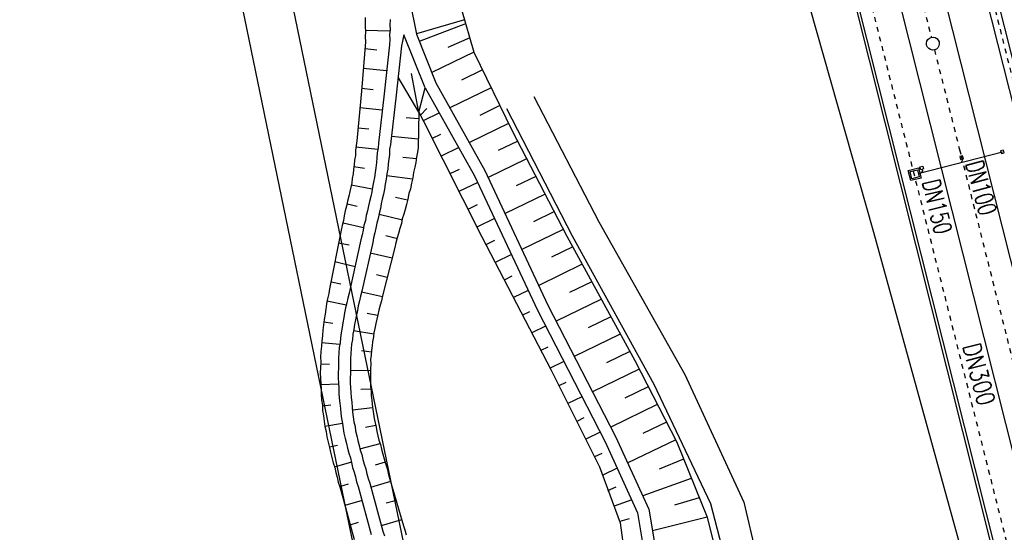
# Model space of a CAD drawing. Extents: x 447045 to 447634, y 442020 to 443192.
# Tile 42 of 82: x 447144 to 447243, y 442667 to 442719. Entities that reach past the tile are written whole.
import ezdxf

# ---------------------------------------------------------------- set-up
doc = ezdxf.new("R2010")
doc.units = 0
doc.header["$LTSCALE"] = 2
doc.header["$MEASUREMENT"] = 0
for name, pattern in [('ACAD_ISO03W100', [0.5, 0.25, -0.25]), ('ACAD_ISO10W100W', [0.5, 0.25, -0.25]), ('AUSGEZOGEN', [0])]:
    doc.linetypes.add(name, pattern=pattern)
doc.layers.get('0').update_dxf_attribs({"linetype": 'AUSGEZOGEN'})
for name, color, linetype in [('DB-Bachumverlegung', 15, 'CONTINUOUS'), ('DB-Bahnachse', 7, 'CONTINUOUS'), ('DB-Bestand', 8, 'CONTINUOUS'), ('DB-Gleisachsen', 7, 'CONTINUOUS'), ('DB-Ingenieurbauwerke', 15, 'CONTINUOUS'), ('DB-Tiefenentwässerung_und_Sammelle', 15, 'CONTINUOUS'), ('FBRTOP', 250, 'AUSGEZOGEN'), ('Planeinteilung', 250, 'CONTINUOUS'), ('RAHMEN', 7, 'AUSGEZOGEN'), ('SCHLITZRINNE', 200, 'AUSGEZOGEN')]:
    doc.layers.add(name, color=color, linetype=linetype)
doc.styles.add('ROMANS', font='romans.shx', dxfattribs={"width": 0.8})

# ---------------------------------------------------------------- blocks, each defined once
blk = doc.blocks.new('1135297')
blk.add_line((0, 0), (1135, 0))
at = {"layer": 'RAHMEN'}
blk.add_line((25, 5), (950, 5), dxfattribs=at)

msp = doc.modelspace()

# ---------------------------------------------------------------- hatches: boundary and pattern name
at = {"layer": 'SCHLITZRINNE'}
h = msp.add_hatch(dxfattribs=at)
h.set_pattern_fill('_USER', color=256, scale=1.5, angle=45, style=0, pattern_type=0)
h.set_pattern_definition([(324.6697, (447346.8685, 442714.5348), (0.867434, 1.2237478), [])])
edge = h.paths.add_edge_path(flags=17)
edge.add_line((447346.062, 442716.303), (447346.636, 442716.401))
edge = h.paths.add_edge_path(flags=17)
edge.add_line((447346.887, 442714.919), (447346.313, 442714.822))
edge = h.paths.add_edge_path(flags=17)
edge.add_line((447346.313, 442714.822), (447346.062, 442716.303))
edge = h.paths.add_edge_path(flags=17)
edge.add_line((447346.636, 442716.401), (447346.887, 442714.919))
edge = h.paths.add_edge_path()
edge.add_arc((455543.185, 444109.496), 8314.176, 189.6562418, 189.6840919)
edge.add_arc((393563.554, 433546.012), 54559.204, 9.6655443, 9.6704501, ccw=False)
edge.add_arc((464490.718, 449190.25), 18280.393, 199.256988, 199.2725913)
edge.add_arc((438988.161, 440271.698), 8736.656, 19.2484657, 19.2811136, ccw=False)
edge.add_arc((439684.884, 440514.984), 7998.678, 19.2238186, 19.2484657, ccw=False)
edge.add_arc((551443.681, 479485.608), 110359.837, 199.22381494, 199.23045115)
edge.add_arc((461591.928, 448142.363), 15198.204, 199.2304511, 199.2954143)
edge.add_arc((434066.564, 438505.591), 13965.353, 19.2276444, 19.2954144, ccw=False)
edge.add_arc((446515.339, 442847.448), 781.13, 18.874058, 19.227644, ccw=False)
edge.add_arc((443272.158, 441738.7), 4208.6, 18.721727, 18.874058, ccw=False)
edge.add_arc((445875.745, 442621.066), 1459.558, 18.158793, 18.721727, ccw=False)
edge.add_arc((444728.653, 442244.835), 2666.773, 17.742332, 18.158793, ccw=False)
edge.add_arc((445572.422, 442514.803), 1780.867, 17.477765, 17.742332, ccw=False)
edge.add_arc((445655.922, 442541.095), 1693.325, 17.206446, 17.477765, ccw=False)
edge.add_arc((445949.737, 442632.082), 1385.745, 16.534275, 17.206446, ccw=False)
edge.add_arc((445777.926, 442581.078), 1564.967, 15.901763, 16.534275, ccw=False)
edge.add_arc((444610.25, 442248.417), 2779.104, 15.717077, 15.901763, ccw=False)
edge.add_arc((445469.384, 442490.186), 1886.6, 15.492923, 15.717077, ccw=False)
edge.add_arc((444501.302, 442221.841), 2891.186, 15.151693, 15.492923, ccw=False)
edge.add_arc((444653, 442262.92), 2734.024, 14.800793, 15.151693, ccw=False)
edge.add_arc((445305.387, 442435.297), 2059.248, 14.553227, 14.800793, ccw=False)
edge.add_arc((445661.578, 442527.768), 1691.25, 14.280051, 14.553227, ccw=False)
edge.add_arc((445825.278, 442569.434), 1522.33, 13.754489, 14.280051, ccw=False)
edge.add_arc((444655.973, 442283.209), 2726.158, 13.361751, 13.754489, ccw=False)
edge.add_arc((444873.745, 442334.936), 2502.326, 13.156371, 13.361751, ccw=False)
edge.add_arc((445203.567, 442412.03), 2163.614, 12.935498, 13.156371, ccw=False)
edge.add_arc((445591.152, 442501.052), 1765.936, 12.368518, 12.935498, ccw=False)
edge.add_arc((445707.256, 442526.512), 1647.074, 11.781437, 12.368518, ccw=False)
edge.add_arc((445429.994, 442468.683), 1930.302, 11.594814, 11.781437, ccw=False)
edge.add_arc((442977.06, 441965.399), 4434.335, 11.471684, 11.594814, ccw=False)
edge.add_arc((444371.693, 442248.423), 3011.273, 11.050894, 11.471684, ccw=False)
edge.add_arc((446428.113, 442650.047), 916.002, 10.287945, 11.050894, ccw=False)
edge.add_arc((445293.544, 442444.107), 2069.11, 9.832007, 10.287945, ccw=False)
edge.add_arc((438489.775, 441264.977), 8974.298, 9.6130813, 9.8320068, ccw=False)
edge.add_arc((-516898.981, 279448.69), 977969.75, 9.612262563, 9.613081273, ccw=False)
edge.add_arc((439111.819, 441356.279), 8345.741, 9.6034167, 9.6122792, ccw=False)
edge.add_arc((371773.632, 429962.747), 76641.012, 9.59085446, 9.60341666, ccw=False)
edge.add_arc((456011.655, 444189.168), 8789.873, 189.5423691, 189.651902)
edge.add_arc((455543.185, 444109.496), 8314.676, 189.651902, 189.6840919)
edge.add_arc((393564.924, 433546.246), 54557.314, 9.665544, 9.6704498, ccw=False)
edge.add_line((447347.776, 442706.232), (447348.269, 442706.316))
h = msp.add_hatch(dxfattribs=at)
h.set_pattern_fill('_USER', color=256, scale=1.5, angle=45, style=0, pattern_type=0)
h.set_pattern_definition([(334.2696, (447234.5127, 443158.8401), (0.651206, 1.35127), [])])
edge = h.paths.add_edge_path()
edge.add_arc((464490.718, 449190.25), 18279.893, 199.256988, 199.2725913)
edge.add_arc((438988.285, 440271.741), 8737.025, 19.2538486, 19.2811134, ccw=False)
edge.add_line((447233.134, 443161.27), (447233.606, 443161.435))
edge.add_arc((464490.718, 449190.25), 18280.393, 199.256988, 199.2725913)
edge.add_arc((438988.161, 440271.698), 8736.656, 19.2484657, 19.2811136, ccw=False)
edge.add_arc((439684.884, 440514.984), 7998.678, 19.2238186, 19.2484657, ccw=False)
edge.add_arc((551443.681, 479485.608), 110359.837, 199.22381494, 199.23045115)
edge.add_arc((461591.928, 448142.363), 15198.204, 199.2304511, 199.2954143)
edge.add_arc((434066.564, 438505.591), 13965.353, 19.2276444, 19.2954144, ccw=False)
edge.add_arc((446515.339, 442847.448), 781.13, 18.874058, 19.227644, ccw=False)
edge.add_arc((443272.158, 441738.7), 4208.6, 18.721727, 18.874058, ccw=False)
edge.add_arc((445875.745, 442621.066), 1459.558, 18.158793, 18.721727, ccw=False)
edge.add_arc((444728.653, 442244.835), 2666.773, 17.742332, 18.158793, ccw=False)
edge.add_arc((445572.422, 442514.803), 1780.867, 17.477765, 17.742332, ccw=False)
edge.add_arc((445655.922, 442541.095), 1693.325, 17.206446, 17.477765, ccw=False)
edge.add_arc((445949.737, 442632.082), 1385.745, 16.534275, 17.206446, ccw=False)
edge.add_arc((445777.926, 442581.078), 1564.967, 15.901763, 16.534275, ccw=False)
edge.add_arc((444610.25, 442248.417), 2779.104, 15.717077, 15.901763, ccw=False)
edge.add_arc((445469.384, 442490.186), 1886.6, 15.492923, 15.717077, ccw=False)
edge.add_arc((444501.302, 442221.841), 2891.186, 15.151693, 15.492923, ccw=False)
edge.add_arc((444653, 442262.92), 2734.024, 14.800793, 15.151693, ccw=False)
edge.add_arc((445305.387, 442435.297), 2059.248, 14.553227, 14.800793, ccw=False)
edge.add_arc((445661.578, 442527.768), 1691.25, 14.280051, 14.553227, ccw=False)
edge.add_arc((445825.278, 442569.434), 1522.33, 13.754489, 14.280051, ccw=False)
edge.add_arc((444655.973, 442283.209), 2726.158, 13.361751, 13.754489, ccw=False)
edge.add_arc((444873.745, 442334.936), 2502.326, 13.156371, 13.361751, ccw=False)
edge.add_arc((445203.567, 442412.03), 2163.614, 12.935498, 13.156371, ccw=False)
edge.add_arc((445591.152, 442501.052), 1765.936, 12.368518, 12.935498, ccw=False)
edge.add_arc((445707.256, 442526.512), 1647.074, 11.781437, 12.368518, ccw=False)
edge.add_arc((445429.994, 442468.683), 1930.302, 11.594814, 11.781437, ccw=False)
edge.add_arc((442977.06, 441965.399), 4434.335, 11.471684, 11.594814, ccw=False)
edge.add_arc((444371.693, 442248.423), 3011.273, 11.050894, 11.471684, ccw=False)
edge.add_arc((446428.113, 442650.047), 916.002, 10.287945, 11.050894, ccw=False)
edge.add_arc((445293.544, 442444.107), 2069.11, 9.832007, 10.287945, ccw=False)
edge.add_arc((438489.775, 441264.977), 8974.298, 9.6130813, 9.8320068, ccw=False)
edge.add_arc((-516898.981, 279448.69), 977969.75, 9.612262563, 9.613081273, ccw=False)
edge.add_arc((439111.819, 441356.279), 8345.741, 9.6034167, 9.6122792, ccw=False)
edge.add_arc((371773.632, 429962.747), 76641.012, 9.59085446, 9.60341666, ccw=False)
edge.add_arc((456011.655, 444189.168), 8789.873, 189.5423691, 189.651902)
edge.add_arc((455543.185, 444109.496), 8314.676, 189.651902, 189.6840919)
edge.add_arc((393564.924, 433546.246), 54557.314, 9.665544, 9.6704498, ccw=False)

# ---------------------------------------------------------------- linework, layer by layer
at = {"layer": 'DB-Bachumverlegung', "linetype": 'Continuous'}
for p, q in [((447182.992, 442720.748), (447183.675, 442717.402)), ((447178.502, 442719.105), (447178.509, 442718.644)), ((447178.509, 442718.644), (447178.517, 442718.183)), ((447178.517, 442718.183), (447178.537, 442717.673)), ((447181.022, 442718.887), (447180.993, 442718.366)), ((447180.993, 442718.366), (447181.012, 442717.856)), ((447188.498, 442718.857), (447183.67, 442717.429)), ((447178.537, 442717.673), (447178.508, 442717.152)), ((447178.508, 442717.152), (447178.527, 442716.642)), ((447180.999, 442717.699), (447178.513, 442717.77)), ((447181.012, 442717.856), (447180.972, 442717.384)), ((447180.972, 442717.384), (447180.991, 442716.874)), ((447182.352, 442717.201), (447182.263, 442716.717)), ((447182.395, 442717.352), (447182.352, 442717.201)), ((447184.562, 442712.009), (447182.395, 442717.352)), ((447183.675, 442717.402), (447185.626, 442712.515)), ((447178.527, 442716.642), (447178.129, 442711.662)), ((447180.962, 442716.353), (447180.406, 442711.386)), ((447180.991, 442716.874), (447180.962, 442716.353)), ((447182.173, 442716.232), (447181.618, 442711.265)), ((447182.263, 442716.717), (447182.173, 442716.232)), ((447178.484, 442715.964), (447179.696, 442715.843)), ((447180.67, 442713.712), (447178.296, 442713.965)), ((447183.919, 442709.556), (447181.82, 442713.074)), ((447183.919, 442709.556), (447183.157, 442713.454)), ((447178.129, 442711.662), (447177.682, 442706.67)), ((447178.156, 442711.977), (447179.319, 442711.845)), ((447180.406, 442711.386), (447179.85, 442706.419)), ((447181.618, 442711.265), (447181.062, 442706.298)), ((447183.919, 442709.556), (447184.562, 442712.009)), ((447180.233, 442709.75), (447177.967, 442709.978)), ((447183.919, 442709.556), (447183.86, 442705.993)), ((447184.073, 442709.241), (447184.706, 442709.932)), ((447183.887, 442708.879), (447182.627, 442708.988)), ((447177.779, 442707.978), (447178.881, 442707.883)), ((447181.167, 442707.146), (447183.856, 442706.866)), ((447177.592, 442706.185), (447177.551, 442705.713)), ((447177.682, 442706.67), (447177.592, 442706.185)), ((447179.85, 442706.419), (447179.809, 442705.946)), ((447181.062, 442706.298), (447180.972, 442705.814)), ((447177.522, 442705.192), (447177.433, 442704.707)), ((447177.551, 442705.713), (447177.522, 442705.192)), ((447179.796, 442705.789), (447177.578, 442706.028)), ((447179.72, 442705.462), (447179.691, 442704.941)), ((447179.809, 442705.946), (447179.72, 442705.462)), ((447180.943, 442705.293), (447180.902, 442704.82)), ((447180.972, 442705.814), (447180.943, 442705.293)), ((447183.771, 442705.509), (447183.681, 442705.025)), ((447183.86, 442705.993), (447183.771, 442705.509)), ((447177.392, 442704.235), (447177.351, 442703.762)), ((447177.433, 442704.707), (447177.392, 442704.235)), ((447179.65, 442704.468), (447179.572, 442703.935)), ((447179.691, 442704.941), (447179.65, 442704.468)), ((447180.813, 442704.336), (447180.784, 442703.815)), ((447180.902, 442704.82), (447180.813, 442704.336)), ((447183.668, 442704.867), (447182.299, 442705.001)), ((447183.603, 442704.492), (447183.514, 442704.008)), ((447183.681, 442705.025), (447183.603, 442704.492)), ((447177.299, 442703.338), (447177.209, 442702.854)), ((447177.351, 442703.762), (447177.299, 442703.338)), ((447177.378, 442704.077), (447178.444, 442703.922)), ((447179.531, 442703.463), (447179.442, 442702.979)), ((447179.572, 442703.935), (447179.531, 442703.463)), ((447180.694, 442703.331), (447180.616, 442702.798)), ((447180.681, 442703.173), (447183.285, 442702.821)), ((447180.784, 442703.815), (447180.694, 442703.331)), ((447183.388, 442703.463), (447183.31, 442702.93)), ((447183.514, 442704.008), (447183.388, 442703.463)), ((447177.157, 442702.43), (447177.056, 442701.994)), ((447179.212, 442701.792), (447177.106, 442702.212)), ((447177.209, 442702.854), (447177.157, 442702.43)), ((447179.352, 442702.494), (447179.263, 442702.01)), ((447179.442, 442702.979), (447179.352, 442702.494)), ((447180.527, 442702.313), (447180.449, 442701.781)), ((447180.616, 442702.798), (447180.527, 442702.313)), ((447183.184, 442702.386), (447183.057, 442701.841)), ((447183.31, 442702.93), (447183.184, 442702.386)), ((447176.954, 442701.559), (447176.865, 442701.074)), ((447177.056, 442701.994), (447176.954, 442701.559)), ((447179.173, 442701.526), (447179.084, 442701.042)), ((447179.263, 442702.01), (447179.173, 442701.526)), ((447180.36, 442701.296), (447180.222, 442700.8)), ((447180.449, 442701.781), (447180.36, 442701.296)), ((447182.919, 442701.345), (447182.793, 442700.801)), ((447183.057, 442701.841), (447182.919, 442701.345)), ((447176.727, 442700.579), (447176.638, 442700.094)), ((447176.688, 442700.312), (447177.717, 442700.096)), ((447176.865, 442701.074), (447176.727, 442700.579)), ((447178.946, 442700.546), (447178.845, 442700.11)), ((447179.084, 442701.042), (447178.946, 442700.546)), ((447180.132, 442700.316), (447180.043, 442699.832)), ((447180.222, 442700.8), (447180.132, 442700.316)), ((447182.767, 442700.692), (447181.569, 442700.97)), ((447182.666, 442700.256), (447182.528, 442699.76)), ((447182.793, 442700.801), (447182.666, 442700.256)), ((447176.499, 442699.598), (447176.41, 442699.114)), ((447176.638, 442700.094), (447176.499, 442699.598)), ((447178.755, 442699.626), (447178.617, 442699.13)), ((447178.845, 442700.11), (447178.755, 442699.626)), ((447179.905, 442699.336), (447179.815, 442698.852)), ((447180.043, 442699.832), (447179.905, 442699.336)), ((447179.916, 442699.287), (447182.264, 442698.72)), ((447182.39, 442699.264), (447182.241, 442698.817)), ((447182.528, 442699.76), (447182.39, 442699.264)), ((447176.321, 442698.63), (447176.183, 442698.134)), ((447178.351, 442697.883), (447176.282, 442698.363)), ((447176.41, 442699.114), (447176.321, 442698.63)), ((447178.528, 442698.646), (447178.39, 442698.15)), ((447178.617, 442699.13), (447178.528, 442698.646)), ((447179.677, 442698.356), (447179.588, 442697.872)), ((447179.815, 442698.852), (447179.677, 442698.356)), ((447182.151, 442698.333), (447182.013, 442697.837)), ((447182.241, 442698.817), (447182.151, 442698.333)), ((447176.093, 442697.65), (447176.004, 442697.165)), ((447176.183, 442698.134), (447176.093, 442697.65)), ((447178.3, 442697.665), (447178.211, 442697.181)), ((447178.39, 442698.15), (447178.3, 442697.665)), ((447179.498, 442697.387), (447179.36, 442696.891)), ((447179.588, 442697.872), (447179.498, 442697.387)), ((447181.875, 442697.341), (447181.725, 442696.893)), ((447182.013, 442697.837), (447181.875, 442697.341)), ((447176.004, 442697.165), (447175.024, 442692.251)), ((447175.827, 442696.403), (447176.904, 442696.199)), ((447178.073, 442696.685), (447176.984, 442691.796)), ((447178.211, 442697.181), (447178.073, 442696.685)), ((447179.271, 442696.407), (447178.182, 442691.518)), ((447179.36, 442696.891), (447179.271, 442696.407)), ((447181.749, 442696.796), (447180.599, 442697.086)), ((447181.587, 442696.398), (447181.498, 442695.913)), ((447181.725, 442696.893), (447181.587, 442696.398)), ((447179.007, 442695.367), (447181.233, 442694.873)), ((447181.498, 442695.913), (447180.251, 442691.038)), ((447177.49, 442693.974), (447175.469, 442694.466)), ((447175.024, 442692.251), (447174.934, 442691.767)), ((447175.074, 442692.469), (447176.055, 442692.241)), ((447180.73, 442692.901), (447179.641, 442693.154)), ((447174.845, 442691.282), (447174.719, 442690.738)), ((447174.934, 442691.767), (447174.845, 442691.282)), ((447176.895, 442691.312), (447176.757, 442690.816)), ((447176.984, 442691.796), (447176.895, 442691.312)), ((447178.182, 442691.518), (447178.044, 442691.022)), ((447178.145, 442691.458), (447180.263, 442690.989)), ((447174.719, 442690.738), (447174.629, 442690.254)), ((447176.617, 442690.114), (447174.668, 442690.52)), ((447176.667, 442690.332), (447176.529, 442689.836)), ((447176.757, 442690.816), (447176.667, 442690.332)), ((447177.955, 442690.538), (447177.817, 442690.042)), ((447178.044, 442691.022), (447177.955, 442690.538)), ((447180.162, 442690.553), (447180.012, 442690.106)), ((447180.251, 442691.038), (447180.162, 442690.553)), ((447174.551, 442689.721), (447174.474, 442689.188)), ((447174.629, 442690.254), (447174.551, 442689.721)), ((447176.44, 442689.351), (447176.35, 442688.867)), ((447176.529, 442689.836), (447176.44, 442689.351)), ((447177.727, 442689.558), (447177.626, 442689.122)), ((447177.817, 442690.042), (447177.727, 442689.558)), ((447179.748, 442689.066), (447178.719, 442689.281)), ((447179.874, 442689.61), (447179.785, 442689.126)), ((447180.012, 442690.106), (447179.874, 442689.61)), ((447174.396, 442688.655), (447174.318, 442688.122)), ((447174.345, 442688.437), (447175.253, 442688.295)), ((447174.474, 442689.188), (447174.396, 442688.655)), ((447176.273, 442688.334), (447176.183, 442687.85)), ((447176.35, 442688.867), (447176.273, 442688.334)), ((447177.537, 442688.638), (447177.447, 442688.153)), ((447177.626, 442689.122), (447177.537, 442688.638)), ((447179.684, 442688.69), (447179.583, 442688.255)), ((447179.785, 442689.126), (447179.684, 442688.69)), ((447174.24, 442687.589), (447174.211, 442687.068)), ((447174.318, 442688.122), (447174.24, 442687.589)), ((447176.105, 442687.317), (447176.016, 442686.833)), ((447176.183, 442687.85), (447176.105, 442687.317)), ((447177.358, 442687.669), (447177.268, 442687.185)), ((447177.332, 442687.56), (447179.367, 442687.226)), ((447177.447, 442688.153), (447177.358, 442687.669)), ((447179.392, 442687.335), (447179.34, 442686.911)), ((447179.493, 442687.77), (447179.392, 442687.335)), ((447179.583, 442688.255), (447179.493, 442687.77)), ((447174.145, 442686.487), (447174.116, 442685.965)), ((447175.973, 442686.154), (447174.131, 442686.329)), ((447174.211, 442687.068), (447174.145, 442686.487)), ((447175.987, 442686.312), (447175.897, 442685.827)), ((447176.016, 442686.833), (447175.987, 442686.312)), ((447177.239, 442686.664), (447177.15, 442686.179)), ((447177.268, 442687.185), (447177.239, 442686.664)), ((447179.25, 442686.427), (447179.198, 442686.003)), ((447179.34, 442686.911), (447179.25, 442686.427)), ((447174.038, 442685.433), (447174.009, 442684.911)), ((447174.116, 442685.965), (447174.038, 442685.433)), ((447175.868, 442685.306), (447175.839, 442684.785)), ((447175.897, 442685.827), (447175.868, 442685.306)), ((447177.109, 442685.707), (447177.068, 442685.234)), ((447177.15, 442686.179), (447177.109, 442685.707)), ((447179.143, 442685.372), (447178.138, 442685.491)), ((447179.157, 442685.53), (447179.116, 442685.057)), ((447179.198, 442686.003), (447179.157, 442685.53)), ((447174.009, 442684.911), (447174.04, 442684.353)), ((447174.04, 442684.353), (447174.011, 442683.832)), ((447175.839, 442684.785), (447175.81, 442684.264)), ((447177.068, 442685.234), (447177.039, 442684.713)), ((447177.039, 442684.713), (447177.047, 442684.252)), ((447179.116, 442685.057), (447179.063, 442684.633)), ((447179.063, 442684.633), (447179.071, 442684.173)), ((447174.011, 442683.832), (447173.994, 442683.262)), ((447174.027, 442684.196), (447174.911, 442684.151)), ((447175.829, 442683.754), (447175.789, 442683.282)), ((447175.81, 442684.264), (447175.829, 442683.754)), ((447177.004, 442683.573), (447179.017, 442683.542)), ((447177.047, 442684.252), (447177.018, 442683.731)), ((447177.018, 442683.731), (447177.025, 442683.27)), ((447179.071, 442684.173), (447179.03, 442683.7)), ((447179.03, 442683.7), (447179.038, 442683.239)), ((447173.994, 442683.262), (447174.013, 442682.753)), ((447174.013, 442682.753), (447174.044, 442682.194)), ((447175.789, 442683.282), (447175.808, 442682.772)), ((447175.808, 442682.772), (447175.828, 442682.263)), ((447177.025, 442683.27), (447176.996, 442682.749)), ((447176.996, 442682.749), (447177.004, 442682.288)), ((447179.038, 442683.239), (447179.046, 442682.778)), ((447179.046, 442682.778), (447179.042, 442682.366)), ((447179.042, 442682.366), (447179.05, 442681.905)), ((447174.044, 442682.194), (447174.075, 442681.636)), ((447175.802, 442682.154), (447174.067, 442682.097)), ((447174.075, 442681.636), (447174.095, 442681.127)), ((447175.828, 442682.263), (447175.847, 442681.753)), ((447175.847, 442681.753), (447175.866, 442681.244)), ((447177.004, 442682.288), (447177.024, 442681.778)), ((447177.024, 442681.778), (447177.08, 442681.329)), ((447179.06, 442681.65), (447178.089, 442681.623)), ((447179.05, 442681.905), (447179.106, 442681.456)), ((447179.106, 442681.456), (447179.114, 442680.995)), ((447174.095, 442681.127), (447174.126, 442680.569)), ((447174.126, 442680.569), (447174.206, 442680.022)), ((447175.866, 442681.244), (447175.886, 442680.734)), ((447175.886, 442680.734), (447175.954, 442680.236)), ((447177.08, 442681.329), (447177.099, 442680.82)), ((447177.099, 442680.82), (447177.168, 442680.322)), ((447179.114, 442680.995), (447179.171, 442680.546)), ((447179.171, 442680.546), (447179.227, 442680.096)), ((447174.206, 442680.022), (447174.225, 442679.513)), ((447174.217, 442679.974), (447175.067, 442680.075)), ((447174.225, 442679.513), (447174.305, 442678.966)), ((447175.954, 442680.236), (447176.034, 442679.69)), ((447176.034, 442679.69), (447176.053, 442679.18)), ((447177.168, 442680.322), (447177.187, 442679.812)), ((447177.187, 442679.812), (447177.243, 442679.363)), ((447177.243, 442679.363), (447177.312, 442678.865)), ((447177.245, 442679.569), (447179.249, 442679.793)), ((447179.227, 442680.096), (447179.295, 442679.598)), ((447179.295, 442679.598), (447179.352, 442679.149)), ((447174.305, 442678.966), (447174.385, 442678.42)), ((447174.385, 442678.42), (447174.464, 442677.873)), ((447176.053, 442679.18), (447176.121, 442678.682)), ((447176.121, 442678.682), (447176.238, 442678.196)), ((447177.312, 442678.865), (447177.38, 442678.367)), ((447179.352, 442679.149), (447179.408, 442678.7)), ((447179.408, 442678.7), (447179.513, 442678.262)), ((447176.238, 442678.196), (447174.464, 442677.873)), ((447174.464, 442677.873), (447174.581, 442677.387)), ((447174.581, 442677.387), (447174.661, 442676.841)), ((447176.238, 442678.196), (447176.306, 442677.698)), ((447176.306, 442677.698), (447176.374, 442677.2)), ((447177.38, 442678.367), (447177.496, 442677.881)), ((447177.496, 442677.881), (447177.553, 442677.432)), ((447177.553, 442677.432), (447177.669, 442676.946)), ((447179.583, 442677.971), (447178.55, 442677.774)), ((447179.513, 442678.262), (447179.618, 442677.825)), ((447179.618, 442677.825), (447179.675, 442677.376)), ((447174.661, 442676.841), (447174.789, 442676.306)), ((447176.374, 442677.2), (447176.503, 442676.666)), ((447176.503, 442676.666), (447176.619, 442676.179)), ((447177.669, 442676.946), (447177.786, 442676.46)), ((447177.786, 442676.46), (447177.903, 442675.973)), ((447179.675, 442677.376), (447179.78, 442676.938)), ((447179.78, 442676.938), (447179.885, 442676.5)), ((447179.885, 442676.5), (447180.038, 442676.075)), ((447174.789, 442676.306), (447174.918, 442675.771)), ((447174.906, 442675.82), (447175.733, 442676.018)), ((447174.918, 442675.771), (447175.034, 442675.285)), ((447176.619, 442676.179), (447176.736, 442675.693)), ((447176.736, 442675.693), (447176.853, 442675.207)), ((447177.903, 442675.973), (447178.02, 442675.487)), ((447177.985, 442675.633), (447180.015, 442676.172)), ((447178.02, 442675.487), (447178.173, 442675.061)), ((447180.038, 442676.075), (447180.155, 442675.588)), ((447180.155, 442675.588), (447180.272, 442675.102)), ((447175.034, 442675.285), (447175.163, 442674.75)), ((447175.163, 442674.75), (447175.291, 442674.215)), ((447176.853, 442675.207), (447177.018, 442674.733)), ((447177.018, 442674.733), (447177.135, 442674.246)), ((447178.173, 442675.061), (447178.29, 442674.575)), ((447178.29, 442674.575), (447178.407, 442674.089)), ((447180.272, 442675.102), (447180.437, 442674.628)), ((447180.437, 442674.628), (447180.554, 442674.141)), ((447175.291, 442674.215), (447175.456, 442673.741)), ((447177.123, 442674.295), (447175.396, 442673.778)), ((447175.456, 442673.741), (447175.573, 442673.254)), ((447177.135, 442674.246), (447177.252, 442673.76)), ((447177.252, 442673.76), (447177.417, 442673.286)), ((447178.407, 442674.089), (447178.572, 442673.614)), ((447178.572, 442673.614), (447178.689, 442673.128)), ((447180.519, 442674.287), (447179.509, 442673.994)), ((447180.554, 442674.141), (447180.719, 442673.667)), ((447180.719, 442673.667), (447180.836, 442673.181)), ((447175.573, 442673.254), (447175.69, 442672.768)), ((447175.69, 442672.768), (447175.807, 442672.282)), ((447177.417, 442673.286), (447177.534, 442672.799)), ((447177.534, 442672.799), (447177.65, 442672.313)), ((447178.689, 442673.128), (447178.805, 442672.642)), ((447178.805, 442672.642), (447178.971, 442672.167)), ((447180.836, 442673.181), (447180.953, 442672.695)), ((447180.953, 442672.695), (447182.363, 442667.891)), ((447175.807, 442672.282), (447175.972, 442671.808)), ((447175.96, 442671.856), (447176.824, 442672.115)), ((447175.972, 442671.808), (447176.089, 442671.321)), ((447177.65, 442672.313), (447177.816, 442671.839)), ((447177.816, 442671.839), (447179.129, 442667.012)), ((447178.971, 442672.167), (447180.284, 442667.341)), ((447179.064, 442671.779), (447181.083, 442672.366)), ((447176.089, 442671.321), (447177.402, 442666.494)), ((447181.647, 442670.445), (447180.638, 442670.151)), ((447178.203, 442670.44), (447176.476, 442669.923)), ((447180.144, 442667.924), (447182.211, 442668.523)), ((447176.991, 442667.99), (447177.855, 442668.249)), ((447182.363, 442667.891), (447182.516, 442667.465)), ((447180.284, 442667.341), (447180.449, 442666.866)), ((447182.516, 442667.465), (447182.633, 442666.979))]:
    msp.add_line(p, q, dxfattribs=at)
at = {"layer": 'DB-Bahnachse', "linetype": 'ACAD_ISO10W100W'}
for p, q in [((447233.258, 442725.926), (447235.478, 442717.092)), ((447235.795, 442715.831), (447259.849, 442620.111)), ((447238.315, 442705.806), (447238.45, 442705.266)), ((447238.315, 442705.806), (447238.45, 442705.266))]:
    msp.add_line(p, q, dxfattribs=at)
at = {"layer": 'DB-Bahnachse', "linetype": 'Continuous'}
msp.add_ellipse((447235.637, 442716.462), major_axis=(-0.46, 0.46), ratio=1, start_param=2.610467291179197, end_param=8.893652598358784, dxfattribs=at)
at = {"layer": 'DB-Bestand', "linetype": 'Continuous'}
for p, q in [((447188.189, 442719.906), (447189.454, 442715.609)), ((447188.613, 442718.466), (447183.96, 442716.689)), ((447189.035, 442717.033), (447186.812, 442716.073)), ((447189.454, 442715.609), (447185.211, 442713.555)), ((447189.454, 442715.609), (447193.298, 442707.667)), ((447190.325, 442713.809), (447188.192, 442712.776)), ((447185.626, 442712.515), (447190.566, 442703.69)), ((447184.562, 442712.009), (447189.518, 442703.154)), ((447191.197, 442712.009), (447187.037, 442709.995)), ((447195.484, 442711.118), (447202.023, 442698.516)), ((447192.068, 442710.208), (447190.042, 442709.228)), ((447183.919, 442709.556), (447184.365, 442708.643)), ((447185.976, 442709.482), (447184.342, 442708.691)), ((447192.738, 442709.931), (447199.349, 442697.083)), ((447184.365, 442708.643), (447190.236, 442696.998)), ((447192.939, 442708.408), (447188.994, 442706.498)), ((447186.098, 442707.319), (447185.242, 442706.904)), ((447193.298, 442707.667), (447198.817, 442697.065)), ((447193.811, 442706.608), (447191.891, 442705.679)), ((447187.933, 442705.985), (447186.142, 442705.118)), ((447194.682, 442704.808), (447190.899, 442702.977)), ((447187.977, 442703.784), (447187.042, 442703.332)), ((447189.518, 442703.154), (447195.849, 442689.591)), ((447190.566, 442703.69), (447196.905, 442690.108)), ((447189.84, 442702.464), (447187.943, 442701.546)), ((447195.689, 442703.073), (447193.717, 442702.119)), ((447196.613, 442701.298), (447192.591, 442699.352)), ((447189.765, 442700.206), (447188.843, 442699.76)), ((447197.484, 442699.498), (447195.46, 442698.519)), ((447191.532, 442698.839), (447189.744, 442697.974)), ((447202.023, 442698.516), (447210.666, 442683.125)), ((447198.356, 442697.698), (447194.282, 442695.727)), ((447190.236, 442696.998), (447197.228, 442683.546)), ((447191.516, 442696.61), (447190.654, 442696.193)), ((447198.817, 442697.065), (447205.637, 442684.531)), ((447199.349, 442697.083), (447207.557, 442682.134)), ((447193.224, 442695.214), (447191.577, 442694.417)), ((447199.405, 442695.984), (447197.267, 442694.949)), ((447200.362, 442694.225), (447195.974, 442692.102)), ((447193.285, 442693.022), (447192.5, 442692.642)), ((447201.319, 442692.466), (447199.07, 442691.378)), ((447194.916, 442691.589), (447193.423, 442690.867)), ((447202.276, 442690.708), (447197.728, 442688.506)), ((447195.054, 442689.434), (447194.345, 442689.091)), ((447195.849, 442689.591), (447202.657, 442676.351)), ((447196.905, 442690.108), (447203.714, 442676.864)), ((447203.233, 442688.949), (447200.938, 442687.838)), ((447196.67, 442687.994), (447195.268, 442687.316)), ((447204.104, 442687.149), (447199.557, 442684.948)), ((447196.888, 442685.878), (447196.191, 442685.541)), ((447205.147, 442685.431), (447202.809, 442684.3)), ((447198.499, 442684.436), (447197.114, 442683.765)), ((447205.637, 442684.531), (447209.859, 442676.307)), ((447197.228, 442683.546), (447202.105, 442673.833)), ((447206.083, 442683.662), (447201.387, 442681.39)), ((447210.666, 442683.125), (447216.601, 442670.25)), ((447198.714, 442682.318), (447198.014, 442681.979)), ((447206.996, 442681.882), (447204.649, 442680.746)), ((447207.557, 442682.134), (447213.273, 442670.134)), ((447200.329, 442680.878), (447198.912, 442680.192)), ((447207.91, 442680.103), (447203.216, 442677.831)), ((447200.527, 442678.751), (447199.809, 442678.404)), ((447208.823, 442678.323), (447206.459, 442677.178)), ((447202.159, 442677.319), (447200.707, 442676.617)), ((447203.714, 442676.864), (447207.064, 442669.547)), ((447209.759, 442676.554), (447204.927, 442674.215)), ((447202.657, 442676.351), (447205.929, 442669.201)), ((447209.859, 442676.307), (447212.919, 442668.748)), ((447202.32, 442675.175), (447201.604, 442674.829)), ((447210.533, 442674.594), (447208.107, 442673.581)), ((447202.105, 442673.833), (447204.168, 442668.182)), ((447203.869, 442673.703), (447202.41, 442672.997)), ((447211.328, 442672.645), (447206.443, 442670.903)), ((447203.749, 442671.76), (447202.903, 442671.406)), ((447205.332, 442670.507), (447203.551, 442669.872)), ((447212.124, 442670.697), (447209.623, 442669.946)), ((447207.064, 442669.547), (447208.174, 442662.795)), ((447213.273, 442670.134), (447216.581, 442657.198)), ((447216.601, 442670.25), (447219.717, 442657.026)), ((447205.069, 442668.58), (447204.152, 442668.305)), ((447205.929, 442669.201), (447207.01, 442662.629)), ((447212.919, 442668.748), (447207.42, 442667.387)), ((447212.919, 442668.748), (447215.493, 442658.345)), ((447204.168, 442668.182), (447205.123, 442661.216))]:
    msp.add_line(p, q, dxfattribs=at)
at = {"layer": 'DB-Gleisachsen', "linetype": 'Continuous'}
for p, q in [((447212.698, 442816.976), (447264.89, 442609.285)), ((447208.343, 442815.844), (447260.525, 442608.188))]:
    msp.add_line(p, q, dxfattribs=at)
at = {"layer": 'DB-Ingenieurbauwerke', "linetype": 'Continuous'}
for p, q in [((447217.661, 442818.266), (447276.966, 442582.241)), ((447392.829, 442116.891), (447216.67, 442818.009)), ((447204.111, 442814.745), (447276.06, 442528.397)), ((447204.377, 442814.814), (447380.518, 442113.798)), ((447223.192, 442720.314), (447229.671, 442697.466)), ((447234.17, 442703.386), (447242.636, 442705.557)), ((447238.629, 442705.149), (447238.338, 442705.074)), ((447238.703, 442704.858), (447238.629, 442705.149)), ((447242.744, 442705.74), (447242.453, 442705.665)), ((447242.453, 442705.665), (447242.528, 442705.375)), ((447242.528, 442705.375), (447242.819, 442705.449)), ((447242.819, 442705.449), (447242.744, 442705.74)), ((447238.338, 442705.074), (447238.413, 442704.784)), ((447238.413, 442704.784), (447238.703, 442704.858)), ((447238.595, 442704.676), (447238.487, 442704.493)), ((447233.168, 442703.671), (447234.185, 442703.932)), ((447233.429, 442702.654), (447233.168, 442703.671)), ((447233.35, 442703.563), (447234.077, 442703.749)), ((447233.537, 442702.836), (447233.35, 442703.563)), ((447234.077, 442703.749), (447234.263, 442703.023)), ((447234.185, 442703.932), (447234.446, 442702.915)), ((447234.336, 442704.048), (447234.626, 442704.122)), ((447234.41, 442703.757), (447234.336, 442704.048)), ((447234.701, 442703.832), (447234.41, 442703.757)), ((447234.593, 442703.649), (447234.485, 442703.467)), ((447234.556, 442703.795), (447234.593, 442703.649)), ((447234.626, 442704.122), (447234.701, 442703.832)), ((447234.446, 442702.915), (447233.429, 442702.654)), ((447234.263, 442703.023), (447233.537, 442702.836)), ((447229.671, 442697.466), (447229.671, 442697.466)), ((447229.671, 442697.466), (447238.616, 442664.925))]:
    msp.add_line(p, q, dxfattribs=at)
at = {"layer": 'DB-Ingenieurbauwerke', "linetype": 'ACAD_ISO03W100'}
msp.add_line((447205.633, 442815.14), (447377.882, 442129.622), dxfattribs=at)
at = {"layer": 'DB-Tiefenentwässerung_und_Sammelle', "linetype": 'ACAD_ISO03W100'}
msp.add_line((447239.96, 442727.61), (447245.459, 442705.686), dxfattribs=at)
at = {"layer": 'FBRTOP', "color": 0}
for points in [[(447425.734, 442335.028, -0.000003), (447426.43, 442330.92, -0.000001), (447429.908, 442310.379)], [(447344.549, 442813.412, -0.002089), (447346.331, 442803.504, -0.000455), (447348.298, 442792.235, -0.001024), (447349.157, 442787.224, -0.000003), (447350.349, 442780.191, -0.000015), (447350.599, 442778.712), (447354.773, 442754.062), (447358.947, 442729.413, 0.000005), (447365.209, 442692.439, -0.000003), (447371.47, 442655.466, -0.000003), (447379.818, 442606.167, 0.000003), (447388.166, 442556.869), (447409.037, 442433.624)]]:
    msp.add_lwpolyline(points, format="xyb", dxfattribs=at)
at = {"layer": 'FBRTOP', "color": 0, "const_width": 0.5}
for points in [[(447422.776, 442334.528, -0.000003), (447423.472, 442330.419, -0.000001), (447426.95, 442309.878)], [(447395.17, 442329.852, -0.000003), (447395.865, 442325.744, -0.000001), (447399.344, 442305.204)], [(447341.598, 442812.871, -0.002089), (447343.377, 442802.976, -0.000455), (447345.342, 442791.721, -0.001024), (447346.201, 442786.717, -0.000003), (447347.391, 442779.689, -0.000015), (447347.641, 442778.211), (447351.815, 442753.561), (447355.989, 442728.912, 0.000005), (447362.251, 442691.939, -0.000003), (447368.512, 442654.965, -0.000003), (447376.86, 442605.667, 0.000003), (447385.208, 442556.368), (447406.079, 442433.124)], [(447314.057, 442807.822, -0.002089), (447315.815, 442798.046, -0.000455), (447317.755, 442786.929, -0.001024), (447318.603, 442781.983, -0.000003), (447319.785, 442775.01, -0.000015), (447320.035, 442773.535), (447324.209, 442748.887), (447328.383, 442724.238, 0.000005), (447334.644, 442687.263, -0.000003), (447340.906, 442650.289, -0.000003), (447349.254, 442600.991, 0.000003), (447357.602, 442551.694), (447378.473, 442428.448)]]:
    msp.add_lwpolyline(points, format="xyb", dxfattribs=at)
at = {"layer": 'SCHLITZRINNE', "flags": 128}
msp.add_lwpolyline([(447233.134, 443161.27, 0.000068), (447234.776, 443156.57, -0.000142), (447236.419, 443151.871, -0.000108), (447237.553, 443148.622, 0.000029), (447241.762, 443136.553, 0.000283), (447247.447, 443120.286, -0.000296), (447252.896, 443104.692, -0.001543), (447254.469, 443100.135, -0.000665), (447258.075, 443089.543, -0.002456), (447262.611, 443075.939, -0.001817), (447268.585, 443057.499, -0.001154), (447271.073, 443049.661, -0.001184), (447273.463, 443042.007, -0.002933), (447278.181, 443026.45, -0.00276), (447283.006, 443009.861, -0.000806), (447285.447, 443001.242, -0.000978), (447287.432, 442994.133, -0.001489), (447291.982, 442977.526, -0.001531), (447296.309, 442961.351, -0.00108), (447298.563, 442952.744, -0.001192), (447300.571, 442944.934, -0.002293), (447303.953, 442931.386, -0.001714), (447308.334, 442913.22, -0.000896), (447310.391, 442904.489, -0.000964), (447312.274, 442896.364, -0.002474), (447316.102, 442879.313, -0.002562), (447319.632, 442862.81, -0.000814), (447320.906, 442856.653, -0.000537), (447322.811, 442847.316, -0.001836), (447327.13, 442825.626, -0.003329), (447329.388, 442813.64, -0.001989), (447332.264, 442797.428, -0.000955), (447338.055, 442763.63, -0.000004), (447340.389, 442749.852, -0.000039), (447340.604, 442748.579, -0.000055), (447343.405, 442732.01, 0.000478), (447346.207, 442715.442, 0.00014), (447346.992, 442710.837, -0.000021), (447347.776, 442706.232, -0.000059)], format="xyb", dxfattribs=at)

# ---------------------------------------------------------------- block references
at = {"layer": 'Planeinteilung', "linetype": 'Continuous', "rotation": 281.6467705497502}
msp.add_blockref('1135297', (447081.312, 443131.582), dxfattribs=at)

# ---------------------------------------------------------------- texts
at = {"layer": 'DB-Ingenieurbauwerke', "linetype": 'Continuous', "style": 'ROMANS'}
for s, rotation, oblique, width, p in [('DN100', 285.0785, 360, 0.7, (447238.913, 442704.392)), ('DN150', 283.46219, 0, 0.7, (447234.549, 442702.532)), ('DN300', 284.58085, 0, 0.8, (447238.611, 442686.01))]:
    msp.add_text(s, height=1.8, rotation=rotation, dxfattribs=dict(at, oblique=oblique, width=width)).set_placement(p)

doc.saveas('drawing.dxf')
